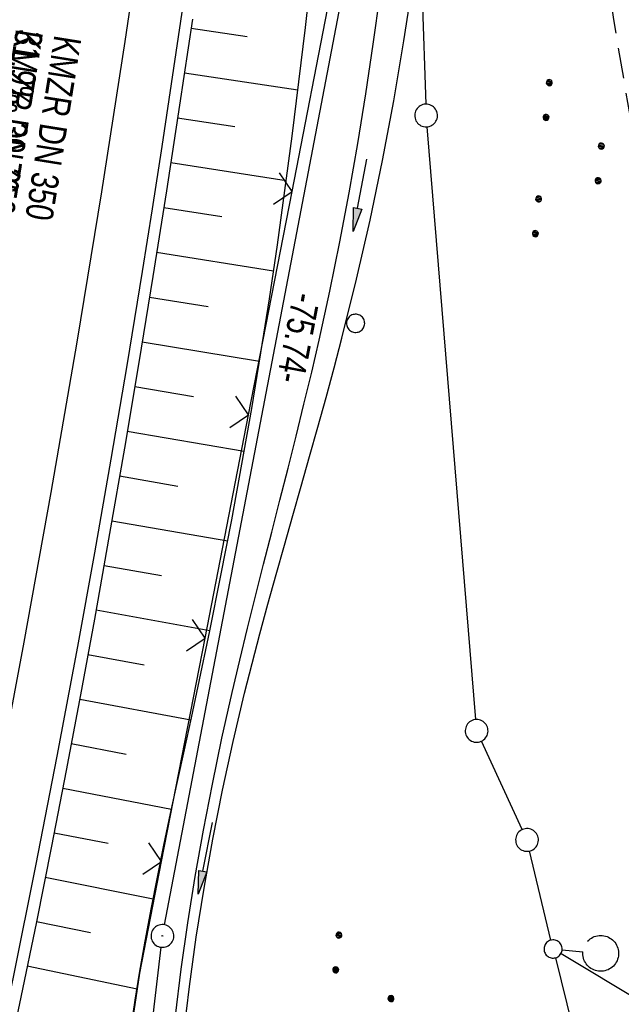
# Model space of a CAD drawing. Extents: x 508656 to 509297, y 448622 to 449584.
# Tile 45 of 51: x 509117 to 509157, y 449355 to 449420. Entities that reach past the tile are written whole.
import ezdxf

# ---------------------------------------------------------------- set-up
doc = ezdxf.new("R2010")
doc.units = 0
doc.header["$LTSCALE"] = 10
doc.header["$MEASUREMENT"] = 0
for name, pattern in [('AUSGEZOGEN', [0]), ('LT00', [0]), ('LT11', [0.3, 0.2, -0.1])]:
    doc.linetypes.add(name, pattern=pattern)
doc.layers.get('0').update_dxf_attribs({"linetype": 'LT00'})
for name, color, linetype in [('--EK_FBR', 250, 'LT00'), ('--EK_Haltung-Text', 140, 'LT00'), ('--EL_DFK_AB_L', 21, 'LT00'), ('--EL_DFK_AB_P', 7, 'LT00'), ('--EL_Haltung-Text', 182, 'LT00'), ('ABSTAND', 8, 'LT00'), ('DFK_AB_L', 21, 'LT00'), ('DFK_AB_P', 7, 'LT00'), ('DFK_GZPKT', 250, 'LT00'), ('DFK_KATASTER', 250, 'LT00'), ('DFK_NUTZUNG', 250, 'LT00'), ('DFK_VERMPKT', 252, 'LT00'), ('PFEIL', 140, 'AUSGEZOGEN'), ('V124_AFBR_BAB', 250, 'LT00'), ('V124_BOESCH', 250, 'LT00'), ('V124_BOSCHUNG', 250, 'LT00'), ('V124_FELDWEG', 250, 'LT11'), ('V124_GRABEN', 250, 'LT00'), ('V124_LD_MARK', 250, 'LT00'), ('V124_ZAUN', 40, 'LT00')]:
    doc.layers.add(name, color=color, linetype=linetype)
doc.styles.add('Haltungsbeschriftung', font='ARIAL.TTF', dxfattribs={"width": 0.75})
doc.styles.get("Standard").update_dxf_attribs({"font": 'ARIAL.TTF'})

# ---------------------------------------------------------------- blocks, each defined once
blk = doc.blocks.new('SYMB7036')
at = {"color": 0, "linetype": 'ByBlock'}
for p, q in [((-0.031677, 3.607489), (0.057514, 3.606317)), ((0, 0.5002), (0, 1.64))]:
    blk.add_line(p, q, dxfattribs=at)
for points in [[(-0.604117, 1.847277), (-0.671972, 1.905175), (-0.734305, 1.968979), (-0.790603, 2.038165), (-0.840406, 2.112166), (-0.883302, 2.190372), (-0.91894, 2.272141), (-0.947027, 2.356802), (-0.967333, 2.443659), (-0.979689, 2.531997), (-0.983995, 2.621091), (-0.980216, 2.710209), (-0.968382, 2.798619), (-0.94859, 2.885594), (-0.921004, 2.970419), (-0.88585, 3.052398), (-0.843417, 3.130856), (-0.794053, 3.20515), (-0.738164, 3.274668), (-0.67621, 3.338839), (-0.608699, 3.397137), (-0.536186, 3.449081), (-0.459267, 3.494246), (-0.378575, 3.53226), (-0.294772, 3.56281), (-0.208546, 3.585646), (-0.120607, 3.60058), (-0.031677, 3.607489)], [(0.057514, 3.606317), (0.146232, 3.597073), (0.233748, 3.579833), (0.319344, 3.554739), (0.402315, 3.521996), (0.481981, 3.481875), (0.557686, 3.434704), (0.628808, 3.380872), (0.694763, 3.32082), (0.75501, 3.255042), (0.809052, 3.184079), (0.856446, 3.108514), (0.896803, 3.028968), (0.92979, 2.946093), (0.955138, 2.860572), (0.972636, 2.773107), (0.982143, 2.684417), (0.983578, 2.595231), (0.976932, 2.50628), (0.962258, 2.418297), (0.939677, 2.332005), (0.909375, 2.248112), (0.8716, 2.167307), (0.826662, 2.090255), (0.774933, 2.01759), (0.716835, 1.949907), (0.652847, 1.887763), (0.583494, 1.831669), (0.509347, 1.782086), (0.431014, 1.739421), (0.34914, 1.704024), (0.264397, 1.676188), (0.177481, 1.656139), (0.089106, 1.644044), (0, 1.640001)], [(-0.031408, 0.499213), (-0.093728, 0.49134), (-0.15457, 0.475719), (-0.212975, 0.452595), (-0.268021, 0.422333), (-0.31884, 0.385411), (-0.36463, 0.342411), (-0.40467, 0.29401), (-0.438329, 0.240973), (-0.465074, 0.184136), (-0.484486, 0.124395), (-0.496256, 0.062692), (-0.5002, 0)], [(-0.5002, 0), (-0.496256, -0.062692), (-0.484486, -0.124395), (-0.465074, -0.184136), (-0.438329, -0.240973), (-0.404671, -0.29401), (-0.36463, -0.342411), (-0.31884, -0.385411), (-0.268021, -0.422333), (-0.212975, -0.452595), (-0.15457, -0.475719), (-0.093728, -0.49134), (-0.031408, -0.499213), (0.031408, -0.499213), (0.093728, -0.49134), (0.15457, -0.475719), (0.212975, -0.452595), (0.268021, -0.422333), (0.31884, -0.385411), (0.36463, -0.342411), (0.404671, -0.29401), (0.438329, -0.240973), (0.465075, -0.184136), (0.484486, -0.124395), (0.496256, -0.062692), (0.500201, 0)], [(0.5002, 0), (0.496256, 0.062692), (0.484485, 0.124395), (0.465074, 0.184136), (0.438329, 0.240973), (0.40467, 0.29401), (0.36463, 0.34241), (0.31884, 0.385411), (0.268021, 0.422333), (0.212975, 0.452595), (0.15457, 0.475719), (0.093728, 0.49134), (0.031408, 0.499213), (-0.031408, 0.499213)]]:
    blk.add_lwpolyline(points, dxfattribs=at)
blk = doc.blocks.new('SYMB7010')
at = {"color": 0, "linetype": 'ByBlock'}
for points in [[(-0.031408, 0.499213), (-0.093728, 0.49134), (-0.15457, 0.475719), (-0.212975, 0.452595), (-0.268021, 0.422333), (-0.31884, 0.385411), (-0.36463, 0.342411), (-0.40467, 0.29401), (-0.438329, 0.240973), (-0.465074, 0.184136), (-0.484486, 0.124395), (-0.496256, 0.062692), (-0.5002, 0)], [(0.5002, 0), (0.496256, 0.062692), (0.484485, 0.124395), (0.465074, 0.184136), (0.438329, 0.240973), (0.40467, 0.29401), (0.36463, 0.342411), (0.31884, 0.385411), (0.268021, 0.422333), (0.212975, 0.452595), (0.15457, 0.475719), (0.093728, 0.49134), (0.031408, 0.499213), (-0.031408, 0.499213)], [(-0.5002, 0), (-0.496256, -0.062692), (-0.484486, -0.124395), (-0.465075, -0.184136), (-0.438329, -0.240973), (-0.404671, -0.29401), (-0.36463, -0.342411), (-0.31884, -0.385411), (-0.268021, -0.422333), (-0.212975, -0.452595), (-0.154571, -0.475719), (-0.093728, -0.49134), (-0.031408, -0.499213), (0.031408, -0.499213)], [(0.031408, -0.499213), (0.093728, -0.491341), (0.15457, -0.475719), (0.212975, -0.452595), (0.268021, -0.422333), (0.31884, -0.385411), (0.36463, -0.342411), (0.404671, -0.294011), (0.438329, -0.240974), (0.465075, -0.184136), (0.484486, -0.124395), (0.496256, -0.062692), (0.500201, 0)]]:
    blk.add_lwpolyline(points, dxfattribs=at)
blk = doc.blocks.new('SYMB7111')
at = {"color": 0, "linetype": 'ByBlock'}
for p, q in [((-0.13, 0.202919), (-0.13, 0.177081)), ((-0.125, 0.172895), (-0.125, 0.207105)), ((-0.12, 0.209164), (-0.12, 0.170836)), ((-0.115, 0.170204), (-0.115, 0.209796)), ((-0.11, 0.209164), (-0.11, 0.170836)), ((-0.105, 0.172895), (-0.105, 0.207105)), ((-0.1, 0.202919), (-0.1, 0.177081)), ((0.1, 0.202919), (0.1, 0.177081)), ((0.105, 0.172895), (0.105, 0.207105)), ((0.11, 0.209164), (0.11, 0.170836)), ((0.115, 0.170204), (0.115, 0.209796)), ((0.12, 0.209164), (0.12, 0.170836)), ((0.125, 0.172895), (0.125, 0.207105)), ((0.13, 0.202919), (0.13, 0.177081)), ((-0.095, 0.189874), (-0.095, 0.190146)), ((0.135, 0.189874), (0.135, 0.190146)), ((-0.515, -0.177081), (-0.515, -0.202919)), ((-0.51, -0.207105), (-0.51, -0.172895)), ((-0.505, -0.170836), (-0.505, -0.209164)), ((-0.5, -0.209796), (-0.5, -0.170204)), ((-0.495, -0.170836), (-0.495, -0.209164)), ((-0.49, -0.207105), (-0.49, -0.172895)), ((-0.485, -0.177081), (-0.485, -0.202919)), ((-0.48, -0.190126), (-0.48, -0.189854)), ((-0.285, -0.177081), (-0.285, -0.202919)), ((-0.28, -0.207105), (-0.28, -0.172895)), ((-0.275, -0.170836), (-0.275, -0.209164)), ((-0.27, -0.209796), (-0.27, -0.170204)), ((-0.265, -0.170836), (-0.265, -0.209164)), ((-0.26, -0.207105), (-0.26, -0.172895)), ((-0.255, -0.177081), (-0.255, -0.202919)), ((-0.25, -0.190126), (-0.25, -0.189854)), ((0.255, -0.177081), (0.255, -0.202919)), ((0.26, -0.207105), (0.26, -0.172895)), ((0.265, -0.170836), (0.265, -0.209164)), ((0.27, -0.209796), (0.27, -0.170204)), ((0.275, -0.170836), (0.275, -0.209164)), ((0.28, -0.207105), (0.28, -0.172895)), ((0.285, -0.177081), (0.285, -0.202919)), ((0.29, -0.190126), (0.29, -0.189854)), ((0.485, -0.177081), (0.485, -0.202919)), ((0.49, -0.207105), (0.49, -0.172895)), ((0.495, -0.170836), (0.495, -0.209164)), ((0.5, -0.209796), (0.5, -0.170204)), ((0.505, -0.170836), (0.505, -0.209164)), ((0.51, -0.207105), (0.51, -0.172895)), ((0.515, -0.177081), (0.515, -0.202919)), ((0.52, -0.190126), (0.52, -0.189854))]:
    blk.add_line(p, q, dxfattribs=at)
for points in [[(-0.095, 0.19), (-0.096981, 0.198678), (-0.10253, 0.205637), (-0.11055, 0.209499), (-0.11945, 0.209499), (-0.12747, 0.205637), (-0.133019, 0.198678), (-0.135, 0.19), (-0.133019, 0.181322), (-0.12747, 0.174363), (-0.11945, 0.170501), (-0.11055, 0.170501), (-0.10253, 0.174363), (-0.096981, 0.181322), (-0.095, 0.19)], [(0.135, 0.19), (0.133019, 0.198678), (0.12747, 0.205637), (0.11945, 0.209499), (0.11055, 0.209499), (0.10253, 0.205637), (0.096981, 0.198678), (0.095, 0.19), (0.096981, 0.181322), (0.10253, 0.174363), (0.11055, 0.170501), (0.11945, 0.170501), (0.12747, 0.174363), (0.133019, 0.181322), (0.135, 0.19)], [(-0.48, -0.19), (-0.481981, -0.181322), (-0.48753, -0.174363), (-0.49555, -0.170501), (-0.50445, -0.170501), (-0.51247, -0.174363), (-0.518019, -0.181322), (-0.52, -0.19), (-0.518019, -0.198678), (-0.51247, -0.205637), (-0.50445, -0.209499), (-0.49555, -0.209499), (-0.48753, -0.205637), (-0.481981, -0.198678), (-0.48, -0.19)], [(-0.25, -0.19), (-0.251981, -0.181322), (-0.25753, -0.174363), (-0.26555, -0.170501), (-0.27445, -0.170501), (-0.28247, -0.174363), (-0.288019, -0.181322), (-0.29, -0.19), (-0.288019, -0.198678), (-0.28247, -0.205637), (-0.27445, -0.209499), (-0.26555, -0.209499), (-0.25753, -0.205637), (-0.251981, -0.198678), (-0.25, -0.19)], [(0.29, -0.19), (0.288019, -0.181322), (0.28247, -0.174363), (0.27445, -0.170501), (0.26555, -0.170501), (0.25753, -0.174363), (0.251981, -0.181322), (0.25, -0.19), (0.251981, -0.198678), (0.25753, -0.205637), (0.26555, -0.209499), (0.27445, -0.209499), (0.28247, -0.205637), (0.288019, -0.198678), (0.29, -0.19)], [(0.52, -0.19), (0.518019, -0.181322), (0.51247, -0.174363), (0.50445, -0.170501), (0.49555, -0.170501), (0.48753, -0.174363), (0.481981, -0.181322), (0.48, -0.19), (0.481981, -0.198678), (0.48753, -0.205637), (0.49555, -0.209499), (0.50445, -0.209499), (0.51247, -0.205637), (0.518019, -0.198678), (0.52, -0.19)]]:
    blk.add_lwpolyline(points, dxfattribs=at)
blk = doc.blocks.new('SYMB0003')
at = {"color": 0, "linetype": 'ByBlock'}
for p, q in [((-0.015712, 0), (0.010166, 0.012015)), ((0, -0.021257), (-0.015712, 0)), ((0.010166, 0.012015), (0, -0.021257))]:
    blk.add_line(p, q, dxfattribs=at)
for points in [[(-0.031395, 0.499013), (-0.093691, 0.491144), (-0.154509, 0.475528), (-0.21289, 0.452414), (-0.267913, 0.422164), (-0.318712, 0.385257), (-0.364484, 0.342274), (-0.404509, 0.293893), (-0.438154, 0.240877), (-0.464888, 0.184062), (-0.484292, 0.124345), (-0.496058, 0.062667), (-0.5, 0)], [(0.5, 0), (0.496057, 0.062667), (0.484292, 0.124345), (0.464888, 0.184062), (0.438153, 0.240877), (0.404509, 0.293893), (0.364484, 0.342274), (0.318712, 0.385257), (0.267913, 0.422164), (0.21289, 0.452414), (0.154509, 0.475528), (0.093691, 0.491144), (0.031395, 0.499013), (-0.031395, 0.499013)], [(-0.5, 0), (-0.496058, -0.062667), (-0.484292, -0.124345), (-0.464888, -0.184062), (-0.438154, -0.240877), (-0.404509, -0.293893), (-0.364485, -0.342274), (-0.318712, -0.385257), (-0.267914, -0.422164), (-0.21289, -0.452414), (-0.154509, -0.475529), (-0.093691, -0.491144), (-0.031395, -0.499014), (0.031395, -0.499014)], [(0.031395, -0.499014), (0.093691, -0.491144), (0.154509, -0.475529), (0.21289, -0.452414), (0.267914, -0.422164), (0.318712, -0.385257), (0.364485, -0.342274), (0.404509, -0.293893), (0.438154, -0.240877), (0.464889, -0.184062), (0.484292, -0.124345), (0.496058, -0.062667), (0.5, 0)]]:
    blk.add_lwpolyline(points, dxfattribs=at)
blk = doc.blocks.new('Pfreil3')
at = {"layer": 'PFEIL'}
blk.add_hatch(color=256, dxfattribs=at).paths.add_polyline_path([(-1.549, 0.273), (-1.549, -0.273), (0, 0)])
for p, q in [((-1.549, 0), (-4.831, 0)), ((-1.549, -0.273), (-1.549, 0.273)), ((-1.549, 0.273), (0, 0)), ((0, 0), (-1.549, -0.273))]:
    blk.add_line(p, q, dxfattribs=at)
blk = doc.blocks.new('SYMB0024')
at = {"color": 0, "linetype": 'ByBlock'}
for p, q in [((-0.5, 0.5), (0, 0)), ((0, 0), (0.5, 0.5))]:
    blk.add_line(p, q, dxfattribs=at)

msp = doc.modelspace()

# ---------------------------------------------------------------- linework, layer by layer
at = {"layer": '--EK_FBR'}
msp.add_lwpolyline([(509128.116, 449424.065), (509127.512, 449419.936), (509126.898, 449415.808), (509126.272, 449411.682), (509125.634, 449407.558), (509124.982, 449403.436), (509123.973, 449397.245), (509122.928, 449391.061), (509121.846, 449384.882), (509120.728, 449378.71), (509119.368, 449371.475), (509117.957, 449364.249), (509116.495, 449357.033), (509114.985, 449349.828), (509113.895, 449344.772), (509112.783, 449339.722), (509111.649, 449334.676), (509110.494, 449329.635), (509109.321, 449324.598), (509108.129, 449319.565), (509106.996, 449314.849)], dxfattribs=at)
at = {"layer": '--EL_DFK_AB_L'}
for p, q in [((509126.461, 449360.365), (509140.39, 449433.291)), ((509120.566, 449309.693), (509126.235, 449358.883))]:
    msp.add_line(p, q, dxfattribs=at)
at = {"layer": 'DFK_AB_L'}
for p, q in [((509126.461, 449360.365), (509140.39, 449433.291)), ((509120.566, 449309.693), (509126.235, 449358.883))]:
    msp.add_line(p, q, dxfattribs=at)
at = {"layer": 'DFK_KATASTER'}
for p, q in [((509142.735, 449443.149), (509143.676, 449414.468)), ((509146.969, 449373.897), (509143.762, 449412.972)), ((509150.036, 449366.64), (509147.345, 449372.47)), ((509151.928, 449359.36), (509150.525, 449365.231)), ((509152.219, 449358.176), (509155.57, 449344.807)), ((509185.378, 449338.767), (509152.593, 449358.456))]:
    msp.add_line(p, q, dxfattribs=at)
at = {"layer": 'V124_AFBR_BAB'}
msp.add_lwpolyline([(509128.116, 449424.065), (509127.512, 449419.936), (509126.898, 449415.808), (509126.272, 449411.682), (509125.634, 449407.558), (509124.982, 449403.436), (509123.973, 449397.245), (509122.928, 449391.061), (509121.846, 449384.882), (509120.728, 449378.71), (509119.368, 449371.475), (509117.957, 449364.249), (509116.495, 449357.033), (509114.985, 449349.828), (509113.895, 449344.772), (509112.783, 449339.722), (509111.649, 449334.676), (509110.494, 449329.635), (509109.321, 449324.598), (509108.129, 449319.565), (509106.996, 449314.849)], dxfattribs=at)
at = {"layer": 'V124_BOESCH'}
for points in [[(509124.262, 449353.585), (509124.531, 449355.386), (509124.818, 449357.184), (509125.184, 449359.296), (509125.575, 449361.404), (509125.988, 449363.509), (509126.418, 449365.61), (509126.861, 449367.709), (509127.313, 449369.807), (509127.769, 449371.905), (509128.226, 449374.002), (509128.677, 449376.101), (509129.442, 449379.75), (509130.179, 449383.403), (509130.886, 449387.063), (509131.563, 449390.727), (509132.206, 449394.397), (509132.816, 449398.072), (509133.373, 449401.636), (509133.899, 449405.204), (509134.397, 449408.777), (509134.868, 449412.354), (509135.316, 449415.934), (509135.743, 449419.517), (509136.151, 449423.103)], [(509128.299, 449420.075), (509127.449, 449414.412), (509126.578, 449408.752), (509125.682, 449403.097), (509124.762, 449397.445), (509123.815, 449391.798), (509122.84, 449386.156), (509121.835, 449380.519), (509120.917, 449375.523), (509119.975, 449370.531), (509119.005, 449365.544), (509118.009, 449360.563), (509116.984, 449355.588), (509116.192, 449351.838), (509115.386, 449348.092), (509114.568, 449344.348), (509113.739, 449340.606), (509112.902, 449336.866), (509112.06, 449333.127), (509111.214, 449329.389), (509110.251, 449325.146), (509109.284, 449320.904), (509108.311, 449316.663)]]:
    msp.add_lwpolyline(points, dxfattribs=at)
at = {"layer": 'V124_BOSCHUNG'}
for p, q in [((509128.211, 449419.482), (509131.911, 449418.941)), ((509127.769, 449416.526), (509135.252, 449415.409)), ((509127.321, 449413.572), (509131.099, 449412.996)), ((509126.867, 449410.618), (509134.485, 449409.432)), ((509126.406, 449407.654), (509130.241, 449407.057)), ((509125.939, 449404.703), (509133.648, 449403.478)), ((509125.466, 449401.752), (509129.332, 449401.126)), ((509124.985, 449398.803), (509132.727, 449397.525)), ((509124.498, 449395.855), (509128.365, 449395.205)), ((509124.003, 449392.908), (509131.717, 449391.587)), ((509123.501, 449389.962), (509127.339, 449389.293)), ((509122.988, 449387.006), (509130.622, 449385.675)), ((509122.47, 449384.063), (509126.257, 449383.391)), ((509121.944, 449381.122), (509129.446, 449379.767)), ((509121.409, 449378.182), (509125.119, 449377.5)), ((509120.865, 449375.244), (509128.197, 449373.872)), ((509120.313, 449372.307), (509123.935, 449371.618)), ((509119.751, 449369.372), (509126.92, 449367.984)), ((509119.181, 449366.439), (509122.74, 449365.738)), ((509118.601, 449363.507), (509125.706, 449362.084)), ((509118.011, 449360.577), (509121.582, 449359.85)), ((509117.412, 449357.65), (509124.651, 449356.152))]:
    msp.add_line(p, q, dxfattribs=at)
at = {"layer": 'V124_FELDWEG', "flags": 128}
msp.add_lwpolyline([(509021.848, 449052.106), (509023.358, 449055.765), (509024.871, 449059.422), (509026.388, 449063.077), (509027.912, 449066.73), (509029.444, 449070.378), (509030.987, 449074.022), (509032.542, 449077.659), (509034.113, 449081.289), (509035.701, 449084.912), (509037.308, 449088.525), (509038.936, 449092.128), (509040.588, 449095.72), (509042.266, 449099.3), (509043.971, 449102.867), (509045.416, 449105.832), (509046.88, 449108.789), (509048.359, 449111.738), (509049.851, 449114.682), (509051.353, 449117.62), (509052.864, 449120.555), (509054.379, 449123.487), (509055.898, 449126.419), (509066.583, 449150.564), (509066.877, 449151.918), (509067.175, 449153.27), (509067.481, 449154.62), (509067.799, 449155.968), (509068.132, 449157.311), (509068.7, 449159.436), (509069.313, 449161.549), (509069.968, 449163.651), (509070.659, 449165.742), (509071.383, 449167.823), (509072.136, 449169.895), (509072.913, 449171.96), (509073.71, 449174.018), (509074.523, 449176.07), (509075.348, 449178.117), (509076.181, 449180.16), (509077.431, 449183.201), (509078.687, 449186.237), (509079.947, 449189.27), (509081.21, 449192.301), (509082.475, 449195.33), (509083.739, 449198.361), (509084.877, 449201.096), (509086.011, 449203.834), (509087.138, 449206.574), (509088.254, 449209.32), (509089.358, 449212.069), (509090.447, 449214.825), (509091.517, 449217.586), (509092.567, 449220.354), (509093.67, 449223.341), (509094.749, 449226.337), (509095.805, 449229.34), (509096.841, 449232.351), (509097.859, 449235.37), (509098.861, 449238.396), (509099.85, 449241.428), (509100.828, 449244.467), (509101.797, 449247.512), (509102.256, 449248.96), (509102.718, 449250.407), (509103.187, 449251.851), (509103.668, 449253.29), (509104.166, 449254.722), (509104.684, 449256.144), (509105.228, 449257.556), (509105.802, 449258.955), (509106.409, 449260.338), (509107.056, 449261.704), (509107.912, 449263.365), (509108.831, 449264.996), (509109.807, 449266.595), (509110.838, 449268.162), (509111.919, 449269.697), (509113.046, 449271.197), (509114.215, 449272.663), (509114.816, 449273.385), (509115.421, 449274.102), (509116.026, 449274.818), (509116.627, 449275.537), (509117.219, 449276.263), (509117.798, 449276.999), (509118.357, 449277.75), (509119.141, 449278.887), (509119.875, 449280.06), (509120.559, 449281.264), (509121.193, 449282.496), (509121.778, 449283.75), (509122.313, 449285.023), (509122.82, 449286.366), (509123.279, 449287.722), (509123.695, 449289.091), (509124.073, 449290.472), (509124.419, 449291.864), (509124.739, 449293.264), (509125.036, 449294.671), (509125.317, 449296.085), (509125.587, 449297.504), (509125.852, 449298.927), (509126.115, 449300.351), (509126.383, 449301.777), (509126.661, 449303.202), (509126.936, 449304.534), (509127.229, 449305.861), (509127.546, 449307.181), (509127.894, 449308.489), (509128.277, 449309.784), (509128.702, 449311.061), (509129.174, 449312.318), (509129.698, 449313.551), (509130.281, 449314.758), (509130.986, 449316.039), (509131.763, 449317.283), (509132.606, 449318.489), (509133.512, 449319.654), (509134.476, 449320.777), (509135.494, 449321.857), (509136.561, 449322.892), (509137.674, 449323.88), (509138.826, 449324.82), (509140.016, 449325.709), (509141.415, 449326.664), (509142.852, 449327.552), (509144.324, 449328.376), (509145.826, 449329.137), (509147.355, 449329.837), (509148.907, 449330.477), (509150.479, 449331.059), (509152.066, 449331.585), (509153.289, 449331.951), (509154.517, 449332.291), (509155.75, 449332.612), (509156.986, 449332.919), (509158.224, 449333.219), (509159.463, 449333.518), (509160.701, 449333.821), (509161.938, 449334.136), (509163.171, 449334.468), (509164.4, 449334.824), (509165.624, 449335.209), (509166.84, 449335.63), (509168.049, 449336.093), (509169.248, 449336.605), (509170.437, 449337.171), (509171.614, 449337.797), (509172.188, 449338.131), (509172.748, 449338.485), (509173.284, 449338.865), (509173.783, 449339.272), (509174.235, 449339.713), (509174.629, 449340.191), (509174.953, 449340.709), (509175.195, 449341.254), (509175.368, 449341.834), (509175.479, 449342.441), (509175.535, 449343.067), (509175.543, 449343.705), (509175.509, 449344.346), (509175.441, 449344.983), (509175.277, 449345.96), (509175.052, 449346.912), (509174.775, 449347.841), (509174.454, 449348.751), (509174.096, 449349.645), (509173.71, 449350.527), (509173.304, 449351.4), (509172.886, 449352.269), (509172.465, 449353.135), (509172.047, 449354.004), (509171.184, 449355.894), (509170.375, 449357.807), (509169.615, 449359.742), (509168.903, 449361.695), (509168.234, 449363.666), (509167.605, 449365.652), (509167.012, 449367.652), (509166.452, 449369.663), (509165.921, 449371.685), (509165.417, 449373.715), (509164.934, 449375.751), (509164.471, 449377.791), (509164.024, 449379.834), (509163.588, 449381.878), (509163.161, 449383.921), (509162.74, 449385.962), (509162.32, 449387.997), (509161.794, 449390.529), (509161.267, 449393.054), (509160.741, 449395.574), (509160.218, 449398.093), (509159.698, 449400.615), (509159.185, 449403.14), (509158.679, 449405.674), (509158.182, 449408.218), (509157.696, 449410.776), (509157.223, 449413.35), (509156.765, 449415.944), (509156.323, 449418.561), (509156.082, 449420.049), (509155.852, 449421.543), (509155.638, 449423.041), (509155.446, 449424.54), (509155.281, 449426.039), (509155.148, 449427.536), (509155.053, 449429.028), (509155, 449430.513), (509154.995, 449431.989), (509155.044, 449433.454), (509155.151, 449434.906), (509155.323, 449436.343), (509155.563, 449437.762), (509155.878, 449439.162), (509156.273, 449440.54), (509156.706, 449441.778), (509157.203, 449442.998), (509157.758, 449444.201), (509158.363, 449445.388), (509159.013, 449446.561), (509159.701, 449447.721), (509160.42, 449448.87), (509161.162, 449450.009), (509161.923, 449451.14), (509162.694, 449452.263), (509163.47, 449453.381), (509164.274, 449454.539), (509165.071, 449455.696), (509165.857, 449456.853), (509166.628, 449458.015), (509167.38, 449459.185), (509168.108, 449460.364), (509168.809, 449461.557), (509169.478, 449462.766), (509170.111, 449463.994), (509170.778, 449465.407), (509171.398, 449466.844), (509171.971, 449468.305), (509172.502, 449469.785), (509172.992, 449471.283), (509173.445, 449472.796), (509173.863, 449474.321), (509174.249, 449475.855), (509174.606, 449477.396), (509175.136, 449479.947), (509175.597, 449482.507), (509175.991, 449485.075), (509176.319, 449487.651), (509176.585, 449490.232), (509176.791, 449492.818), (509176.938, 449495.406), (509177.03, 449497.996), (509177.069, 449500.586), (509177.057, 449503.174), (509176.996, 449505.762), (509176.89, 449508.347), (509176.742, 449510.93), (509176.556, 449513.511), (509176.334, 449516.091), (509176.081, 449518.67), (509175.889, 449520.432)], dxfattribs=at)
at = {"layer": 'V124_GRABEN'}
for points in [[(509127.704, 449353.035), (509128.095, 449356.292), (509128.549, 449359.543), (509129.065, 449362.785), (509129.642, 449366.018), (509130.279, 449369.238), (509130.977, 449372.446), (509131.733, 449375.639), (509132.228, 449377.6), (509132.741, 449379.555), (509133.27, 449381.507), (509133.811, 449383.455), (509134.36, 449385.4), (509134.914, 449387.344), (509135.47, 449389.288), (509136.024, 449391.233), (509136.573, 449393.179), (509137.114, 449395.127), (509137.642, 449397.078), (509138.155, 449399.034), (509139.116, 449402.922), (509140.004, 449406.829), (509140.82, 449410.753), (509141.565, 449414.692), (509142.24, 449418.645), (509142.845, 449422.61)], [(509127.179, 449354.368), (509127.562, 449357.436), (509127.999, 449360.497), (509128.488, 449363.551), (509129.026, 449366.597), (509129.612, 449369.635), (509130.242, 449372.664), (509130.914, 449375.684), (509131.411, 449377.803), (509131.924, 449379.919), (509132.449, 449382.031), (509132.983, 449384.141), (509133.522, 449386.249), (509134.061, 449388.357), (509134.599, 449390.464), (509135.13, 449392.573), (509135.65, 449394.684), (509136.157, 449396.798), (509136.647, 449398.915), (509137.351, 449402.144), (509138.009, 449405.383), (509138.623, 449408.63), (509139.194, 449411.886), (509139.725, 449415.15), (509140.22, 449418.421), (509140.679, 449421.698)]]:
    msp.add_lwpolyline(points, dxfattribs=at)
at = {"layer": 'V124_LD_MARK'}
msp.add_lwpolyline([(509136.161, 449538.31), (509135.633, 449529.067), (509134.973, 449518.982), (509134.229, 449508.903), (509133.403, 449498.829), (509132.493, 449488.763), (509131.502, 449478.704), (509130.428, 449468.654), (509129.273, 449458.612), (509128.036, 449448.58), (509126.719, 449438.558), (509125.321, 449428.547), (509123.852, 449418.61), (509122.304, 449408.686), (509120.676, 449398.774), (509118.967, 449388.876), (509117.178, 449378.993), (509115.307, 449369.125), (509113.355, 449359.274), (509111.32, 449349.439), (509109.203, 449339.621), (509107.003, 449329.823), (509104.72, 449320.043), (509102.348, 449310.263)], dxfattribs=at)
at = {"layer": 'V124_ZAUN'}
for p, q in [((509134.862, 449408.715), (509137.729, 449423.438)), ((509131.994, 449393.991), (509134.862, 449408.715)), ((509129.127, 449379.268), (509131.994, 449393.991)), ((509126.26, 449364.544), (509129.127, 449379.268)), ((509124.826, 449357.183), (509126.26, 449364.544)), ((509123.763, 449349.914), (509124.826, 449357.183))]:
    msp.add_line(p, q, dxfattribs=at)

# ---------------------------------------------------------------- block references
at = {"layer": '--EL_DFK_AB_P', "xscale": 1.500000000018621, "yscale": 1.5, "zscale": 1.5, "rotation": 264.7377099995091}
msp.add_blockref('SYMB0003', (509126.32, 449359.63), dxfattribs=at)
at = {"layer": 'DFK_AB_P', "xscale": 1.500000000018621, "yscale": 1.5, "zscale": 1.5, "rotation": 264.7377099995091}
msp.add_blockref('SYMB0003', (509126.32, 449359.63), dxfattribs=at)
at = {"layer": 'DFK_GZPKT'}
for name, p, xscale, yscale, zscale, rotation in [('SYMB7010', (509143.701, 449413.72), 1.500000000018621, 1.5, 1.5, 264.7377099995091), ('SYMB7010', (509147.031, 449373.149), 1.500000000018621, 1.5, 1.5, 264.7377099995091), ('SYMB7010', (509150.351, 449365.959), 1.500000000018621, 1.5, 1.5, 264.7377099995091), ('SYMB7036', (509152.071, 449358.769), 1.200000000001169, 1.200000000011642, 1.2, 264.7377100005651)]:
    msp.add_blockref(name, p, dxfattribs=dict(at, xscale=xscale, yscale=yscale, zscale=zscale, rotation=rotation))
at = {"layer": 'DFK_NUTZUNG', "xscale": 10.00000000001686, "yscale": 10, "zscale": 10, "rotation": 264.7377100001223}
for p in [(509153.253, 449410.735), (509139.386, 449354.53)]:
    msp.add_blockref('SYMB7111', p, dxfattribs=at)
at = {"layer": 'DFK_VERMPKT', "xscale": 1.200000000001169, "yscale": 1.200000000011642, "zscale": 1.2, "rotation": 264.7377100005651}
msp.add_blockref('SYMB7010', (509139.051, 449400.019), dxfattribs=at)
at = {"layer": 'PFEIL'}
for p, rotation in [((509138.901, 449406.085), 259.3247012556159), ((509128.685, 449362.381), 258.8224036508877)]:
    msp.add_blockref('Pfreil3', p, dxfattribs=dict(at, rotation=rotation))
at = {"layer": 'V124_ZAUN', "xscale": 2.100000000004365, "yscale": 2.099999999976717, "zscale": 2.1, "rotation": 78.98128999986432}
for p in [(509134.862, 449408.715), (509131.994, 449393.991), (509129.127, 449379.268), (509126.26, 449364.544)]:
    msp.add_blockref('SYMB0024', p, dxfattribs=at)

# ---------------------------------------------------------------- texts
at = {"layer": '--EK_Haltung-Text', "style": 'Haltungsbeschriftung', "width": 0.75}
for s, p in [('31.9‰ 39.76m', (509116.682, 449419.482)), ('KMZR DN 350', (509119.21, 449419.078))]:
    msp.add_text(s, height=1.8, rotation=-99.09103, dxfattribs=at).set_placement(p)
at = {"layer": '--EL_Haltung-Text', "style": 'Haltungsbeschriftung', "width": 0.75}
msp.add_text('KMZR DN 350', height=1.8, rotation=-99.09103, dxfattribs=at).set_placement((509116.682, 449419.482))
at = {"layer": 'ABSTAND', "width": 0.75}
msp.add_text('-75.74-', height=1.8, rotation=-100.81387, dxfattribs=at).set_placement((509134.956, 449402.135))

doc.saveas('drawing.dxf')
